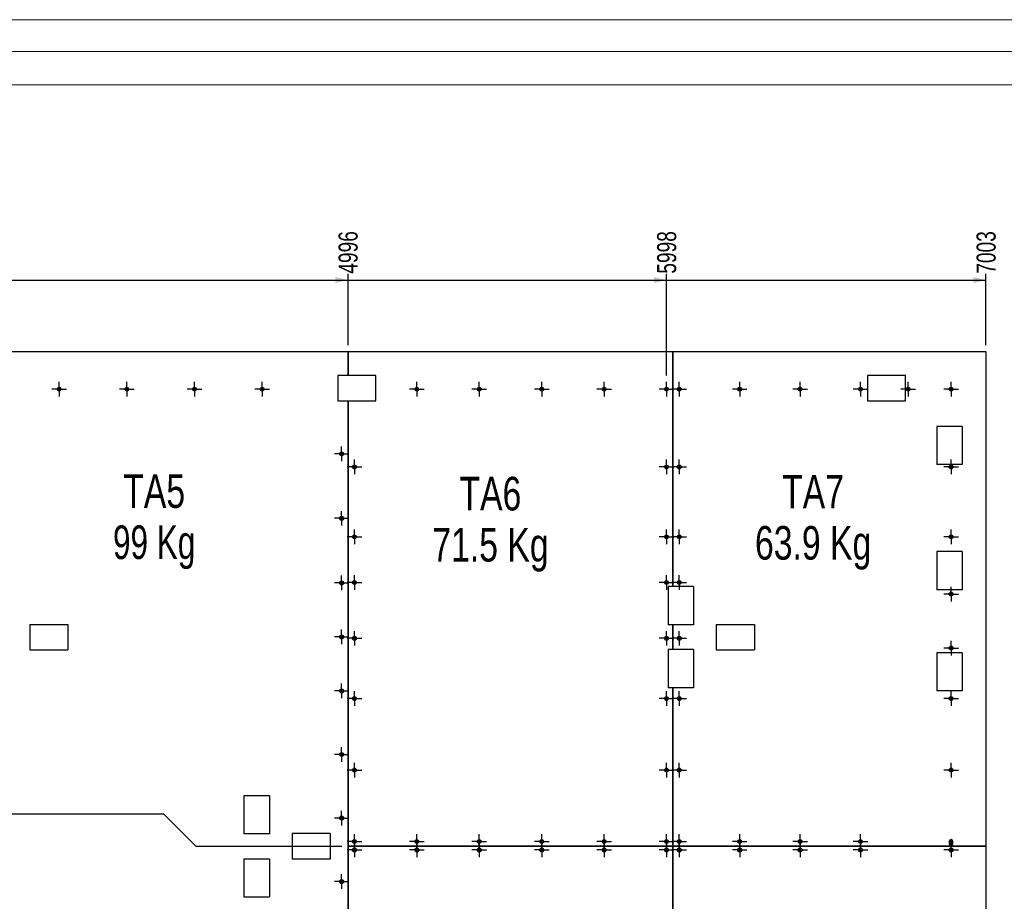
# Model space of a CAD drawing. Header units: millimetres. Extents: x 0 to 1189, y 0 to 841.
# Tile 9 of 18: x 240 to 395, y 702 to 841. Entities that reach past the tile are written whole.
import ezdxf

# ---------------------------------------------------------------- set-up
doc = ezdxf.new("R2010")
doc.units = ezdxf.units.MM
doc.linetypes.add('CENTERX2', pattern=[20.32, 12.7, -2.54, 2.54, -2.54])
for name, color, linetype in [('COTES', 1, 'Continuous'), ('NOTES', 6, 'Continuous'), ('TRAIT-MIXTES', 3, 'CENTERX2')]:
    doc.layers.add(name, color=color, linetype=linetype)
doc.layers.add('TRAIT-FORT', color=4, linetype='Continuous', lineweight=25)
doc.styles.add('SLDTEXTSTYLE0', font='TXT', dxfattribs={"width": 0.75})
doc.styles.add('SLDTEXTSTYLE2', font='TXT', dxfattribs={"width": 0.7})
doc.dimstyles.new('SLDDIMSTYLE1', dxfattribs={"dimtxt": 3, "dimasz": 2, "dimexe": 0, "dimexo": 0.0625, "dimgap": 0.75, "dimtad": 0, "dimtih": 1, "dimtoh": 1, "dimdec": 0, "dimlfac": 20, "dimrnd": 1e-09, "dimzin": 12, "dimdsep": 46, "dimtxsty": 'SLDTEXTSTYLE0', "dimsah": 1, "dimcen": 0.09, "dimadec": 0, "dimazin": 3, "dimtfac": 1, "dimtdec": 0, "dimtofl": 0, "dimtmove": 0, "dimatfit": 3, "dimfxl": 1, "dimfrac": 2, "dimtolj": 1, "dimtzin": 12, "dimarcsym": 0})

# ---------------------------------------------------------------- blocks, each defined once
blk = doc.blocks.new('_D_5')
at = {"layer": 'COTES', "color": 1, "transparency": 16777216}
for p, q in [((291.95, 789.79), (291.95, 801.05)), ((234.85, 800.05), (291.95, 800.05))]:
    blk.add_line(p, q, dxfattribs=at)
blk.add_solid([(291.95, 800.05), (289.95, 800.55), (289.95, 799.55)], dxfattribs=at)
at = {"layer": 'COTES', "color": 1, "transparency": 16777216, "insert": (290.46, 801.05), "char_height": 3, "attachment_point": 1, "rotation": 90, "style": 'SLDTEXTSTYLE0'}
blk.add_mtext('4996', dxfattribs=at)
blk = doc.blocks.new('_D_6')
at = {"layer": 'COTES', "color": 1, "transparency": 16777216}
for p, q in [((342.06, 785.04), (342.06, 801.05)), ((291.95, 800.05), (342.06, 800.05))]:
    blk.add_line(p, q, dxfattribs=at)
blk.add_solid([(342.06, 800.05), (340.06, 800.55), (340.06, 799.55)], dxfattribs=at)
at = {"layer": 'COTES', "color": 1, "transparency": 16777216, "insert": (340.57, 801.05), "char_height": 3, "attachment_point": 1, "rotation": 90, "style": 'SLDTEXTSTYLE0'}
blk.add_mtext('5998', dxfattribs=at)
blk = doc.blocks.new('_D_7')
at = {"layer": 'COTES', "color": 1, "transparency": 16777216}
for p, q in [((392.3, 789.79), (392.3, 801.05)), ((342.06, 800.05), (392.3, 800.05))]:
    blk.add_line(p, q, dxfattribs=at)
blk.add_solid([(392.3, 800.05), (390.3, 800.55), (390.3, 799.55)], dxfattribs=at)
at = {"layer": 'COTES', "color": 1, "transparency": 16777216, "insert": (390.82, 801.05), "char_height": 3, "attachment_point": 1, "rotation": 90, "style": 'SLDTEXTSTYLE0'}
blk.add_mtext('7003', dxfattribs=at)
blk = doc.blocks.new('_D_10')
at = {"layer": 'COTES', "color": 1, "transparency": 16777216}
for p, q in [((27.15, 726.09), (27.15, 715.99)), ((263, 715.99), (26.15, 715.99)), ((263, 715.99), (268, 710.99)), ((268, 710.99), (290.96, 710.99))]:
    blk.add_line(p, q, dxfattribs=at)
blk.add_solid([(27.15, 715.99), (27.65, 717.99), (26.65, 717.99)], dxfattribs=at)
at = {"layer": 'COTES', "color": 1, "transparency": 16777216, "insert": (17.29, 717.48), "char_height": 3, "attachment_point": 1, "style": 'SLDTEXTSTYLE0'}
blk.add_mtext('1556', dxfattribs=at)
blk = doc.blocks.new('SW_NOTE_11')
at = {"layer": 'NOTES', "color": 0, "char_height": 5.292, "attachment_point": 2}
for s, insert, style in [('TA5', (6.04, 6.82), 'SLDTEXTSTYLE0'), ('99 Kg', (6.04, -1.23), 'SLDTEXTSTYLE2')]:
    blk.add_mtext(s, dxfattribs=dict(at, insert=insert, style=style))
blk = doc.blocks.new('SW_NOTE_12')
at = {"layer": 'NOTES', "color": 0, "char_height": 5.292, "attachment_point": 2, "style": 'SLDTEXTSTYLE0'}
for s, insert in [('TA6', (6.04, 6.82)), ('71.5 Kg', (6.06, -1.23))]:
    blk.add_mtext(s, dxfattribs=dict(at, insert=insert))
blk = doc.blocks.new('SW_NOTE_13')
at = {"layer": 'NOTES', "color": 0, "char_height": 5.292, "attachment_point": 2, "style": 'SLDTEXTSTYLE0'}
for s, insert in [('TA7', (6.04, 6.82)), ('63.9 Kg', (6.06, -1.23))]:
    blk.add_mtext(s, dxfattribs=dict(at, insert=insert))
blk = doc.blocks.new('SW_CENTERMARKSYMBOL_0')
at = {"layer": 'TRAIT-MIXTES', "color": 0}
for p, q in [((-1, 0), (-1.15, 0)), ((0, 0), (-1, 0)), ((0, 1), (0, 1.15)), ((0, 0), (0, 1)), ((0, 0), (0, -1)), ((0, 0), (1, 0)), ((1, 0), (1.15, 0)), ((0, -1), (0, -1.15))]:
    blk.add_line(p, q, dxfattribs=at)
blk = doc.blocks.new('SW_CENTERMARKSYMBOL_1')
at = {"layer": 'TRAIT-MIXTES', "color": 0}
for p, q in [((-1, 0), (-1.15, 0)), ((0, 0), (-1, 0)), ((0, 1), (0, 1.15)), ((0, 0), (0, 1)), ((0, 0), (0, -1)), ((0, 0), (1, 0)), ((1, 0), (1.15, 0)), ((0, -1), (0, -1.15))]:
    blk.add_line(p, q, dxfattribs=at)
blk = doc.blocks.new('SW_CENTERMARKSYMBOL_2')
at = {"layer": 'TRAIT-MIXTES', "color": 0}
for p, q in [((-1, 0), (-1.15, 0)), ((0, 0), (-1, 0)), ((0, 1), (0, 1.15)), ((0, 0), (0, 1)), ((0, 0), (0, -1)), ((0, 0), (1, 0)), ((1, 0), (1.15, 0)), ((0, -1), (0, -1.15))]:
    blk.add_line(p, q, dxfattribs=at)
blk = doc.blocks.new('SW_CENTERMARKSYMBOL_3')
at = {"layer": 'TRAIT-MIXTES', "color": 0}
for p, q in [((-1, 0), (-1.15, 0)), ((0, 0), (-1, 0)), ((0, 1), (0, 1.15)), ((0, 0), (0, 1)), ((0, 0), (0, -1)), ((0, 0), (1, 0)), ((1, 0), (1.15, 0)), ((0, -1), (0, -1.15))]:
    blk.add_line(p, q, dxfattribs=at)
blk = doc.blocks.new('SW_CENTERMARKSYMBOL_4')
at = {"layer": 'TRAIT-MIXTES', "color": 0}
for p, q in [((-1, 0), (-1.15, 0)), ((0, 0), (-1, 0)), ((0, 1), (0, 1.15)), ((0, 0), (0, 1)), ((0, 0), (0, -1)), ((0, 0), (1, 0)), ((1, 0), (1.15, 0)), ((0, -1), (0, -1.15))]:
    blk.add_line(p, q, dxfattribs=at)
blk = doc.blocks.new('SW_CENTERMARKSYMBOL_70')
at = {"layer": 'TRAIT-MIXTES', "color": 0}
for p, q in [((-1, 0), (-1.15, 0)), ((0, 0), (-1, 0)), ((0, 1), (0, 1.15)), ((0, 0), (0, 1)), ((0, 0), (0, -1)), ((0, 0), (1, 0)), ((1, 0), (1.15, 0)), ((0, -1), (0, -1.15))]:
    blk.add_line(p, q, dxfattribs=at)
blk = doc.blocks.new('SW_CENTERMARKSYMBOL_71')
at = {"layer": 'TRAIT-MIXTES', "color": 0}
for p, q in [((-1, 0), (-1.15, 0)), ((0, 0), (-1, 0)), ((0, 1), (0, 1.15)), ((0, 0), (0, 1)), ((0, 0), (0, -1)), ((0, 0), (1, 0)), ((1, 0), (1.15, 0)), ((0, -1), (0, -1.15))]:
    blk.add_line(p, q, dxfattribs=at)
blk = doc.blocks.new('SW_CENTERMARKSYMBOL_72')
at = {"layer": 'TRAIT-MIXTES', "color": 0}
for p, q in [((-1, 0), (-1.15, 0)), ((0, 0), (-1, 0)), ((0, 1), (0, 1.15)), ((0, 0), (0, 1)), ((0, 0), (0, -1)), ((0, 0), (1, 0)), ((1, 0), (1.15, 0)), ((0, -1), (0, -1.15))]:
    blk.add_line(p, q, dxfattribs=at)
blk = doc.blocks.new('SW_CENTERMARKSYMBOL_73')
at = {"layer": 'TRAIT-MIXTES', "color": 0}
for p, q in [((-1, 0), (-1.15, 0)), ((0, 0), (-1, 0)), ((0, 1), (0, 1.15)), ((0, 0), (0, 1)), ((0, 0), (0, -1)), ((0, 0), (1, 0)), ((1, 0), (1.15, 0)), ((0, -1), (0, -1.15))]:
    blk.add_line(p, q, dxfattribs=at)
blk = doc.blocks.new('SW_CENTERMARKSYMBOL_75')
at = {"layer": 'TRAIT-MIXTES', "color": 0}
for p, q in [((-1, 0), (-1.15, 0)), ((0, 0), (-1, 0)), ((0, 1), (0, 1.15)), ((0, 0), (0, 1)), ((0, 0), (0, -1)), ((0, 0), (1, 0)), ((1, 0), (1.15, 0)), ((0, -1), (0, -1.15))]:
    blk.add_line(p, q, dxfattribs=at)
blk = doc.blocks.new('SW_CENTERMARKSYMBOL_76')
at = {"layer": 'TRAIT-MIXTES', "color": 0}
for p, q in [((-1, 0), (-1.15, 0)), ((0, 0), (-1, 0)), ((0, 1), (0, 1.15)), ((0, 0), (0, 1)), ((0, 0), (0, -1)), ((0, 0), (1, 0)), ((1, 0), (1.15, 0)), ((0, -1), (0, -1.15))]:
    blk.add_line(p, q, dxfattribs=at)
blk = doc.blocks.new('SW_CENTERMARKSYMBOL_77')
at = {"layer": 'TRAIT-MIXTES', "color": 0}
for p, q in [((-1, 0), (-1.15, 0)), ((0, 0), (-1, 0)), ((0, 1), (0, 1.15)), ((0, 0), (0, 1)), ((0, 0), (0, -1)), ((0, 0), (1, 0)), ((1, 0), (1.15, 0)), ((0, -1), (0, -1.15))]:
    blk.add_line(p, q, dxfattribs=at)
blk = doc.blocks.new('SW_CENTERMARKSYMBOL_78')
at = {"layer": 'TRAIT-MIXTES', "color": 0}
for p, q in [((-1, 0), (-1.15, 0)), ((0, 0), (-1, 0)), ((0, 1), (0, 1.15)), ((0, 0), (0, 1)), ((0, 0), (0, -1)), ((0, 0), (1, 0)), ((1, 0), (1.15, 0)), ((0, -1), (0, -1.15))]:
    blk.add_line(p, q, dxfattribs=at)
blk = doc.blocks.new('SW_CENTERMARKSYMBOL_79')
at = {"layer": 'TRAIT-MIXTES', "color": 0}
for p, q in [((-1, 0), (-1.15, 0)), ((0, 0), (-1, 0)), ((0, 1), (0, 1.15)), ((0, 0), (0, 1)), ((0, 0), (0, -1)), ((0, 0), (1, 0)), ((1, 0), (1.15, 0)), ((0, -1), (0, -1.15))]:
    blk.add_line(p, q, dxfattribs=at)
blk = doc.blocks.new('SW_CENTERMARKSYMBOL_80')
at = {"layer": 'TRAIT-MIXTES', "color": 0}
for p, q in [((-1, 0), (-1.15, 0)), ((0, 0), (-1, 0)), ((0, 1), (0, 1.15)), ((0, 0), (0, 1)), ((0, 0), (0, -1)), ((0, 0), (1, 0)), ((1, 0), (1.15, 0)), ((0, -1), (0, -1.15))]:
    blk.add_line(p, q, dxfattribs=at)
blk = doc.blocks.new('SW_CENTERMARKSYMBOL_81')
at = {"layer": 'TRAIT-MIXTES', "color": 0}
for p, q in [((-1, 0), (-1.15, 0)), ((0, 0), (-1, 0)), ((0, 1), (0, 1.15)), ((0, 0), (0, 1)), ((0, 0), (0, -1)), ((0, 0), (1, 0)), ((1, 0), (1.15, 0)), ((0, -1), (0, -1.15))]:
    blk.add_line(p, q, dxfattribs=at)
blk = doc.blocks.new('SW_CENTERMARKSYMBOL_82')
at = {"layer": 'TRAIT-MIXTES', "color": 0}
for p, q in [((-1, 0), (-1.15, 0)), ((0, 0), (-1, 0)), ((0, 1), (0, 1.15)), ((0, 0), (0, 1)), ((0, 0), (0, -1)), ((0, 0), (1, 0)), ((1, 0), (1.15, 0)), ((0, -1), (0, -1.15))]:
    blk.add_line(p, q, dxfattribs=at)
blk = doc.blocks.new('SW_CENTERMARKSYMBOL_93')
at = {"layer": 'TRAIT-MIXTES', "color": 0}
for p, q in [((-1, 0), (-1.15, 0)), ((0, 0), (-1, 0)), ((0, 1), (0, 1.15)), ((0, 0), (0, 1)), ((0, 0), (0, -1)), ((0, 0), (1, 0)), ((1, 0), (1.15, 0)), ((0, -1), (0, -1.15))]:
    blk.add_line(p, q, dxfattribs=at)
blk = doc.blocks.new('SW_CENTERMARKSYMBOL_94')
at = {"layer": 'TRAIT-MIXTES', "color": 0}
for p, q in [((-1, 0), (-1.15, 0)), ((0, 0), (-1, 0)), ((0, 1), (0, 1.15)), ((0, 0), (0, 1)), ((0, 0), (0, -1)), ((0, 0), (1, 0)), ((1, 0), (1.15, 0)), ((0, -1), (0, -1.15))]:
    blk.add_line(p, q, dxfattribs=at)
blk = doc.blocks.new('SW_CENTERMARKSYMBOL_95')
at = {"layer": 'TRAIT-MIXTES', "color": 0}
for p, q in [((-1, 0), (-1.15, 0)), ((0, 0), (-1, 0)), ((0, 1), (0, 1.15)), ((0, 0), (0, 1)), ((0, 0), (0, -1)), ((0, 0), (1, 0)), ((1, 0), (1.15, 0)), ((0, -1), (0, -1.15))]:
    blk.add_line(p, q, dxfattribs=at)
blk = doc.blocks.new('SW_CENTERMARKSYMBOL_96')
at = {"layer": 'TRAIT-MIXTES', "color": 0}
for p, q in [((-1, 0), (-1.15, 0)), ((0, 0), (-1, 0)), ((0, 1), (0, 1.15)), ((0, 0), (0, 1)), ((0, 0), (0, -1)), ((0, 0), (1, 0)), ((1, 0), (1.15, 0)), ((0, -1), (0, -1.15))]:
    blk.add_line(p, q, dxfattribs=at)
blk = doc.blocks.new('SW_CENTERMARKSYMBOL_97')
at = {"layer": 'TRAIT-MIXTES', "color": 0}
for p, q in [((-1, 0), (-1.15, 0)), ((0, 0), (-1, 0)), ((0, 1), (0, 1.15)), ((0, 0), (0, 1)), ((0, 0), (0, -1)), ((0, 0), (1, 0)), ((1, 0), (1.15, 0)), ((0, -1), (0, -1.15))]:
    blk.add_line(p, q, dxfattribs=at)
blk = doc.blocks.new('SW_CENTERMARKSYMBOL_98')
at = {"layer": 'TRAIT-MIXTES', "color": 0}
for p, q in [((-1, 0), (-1.15, 0)), ((0, 0), (-1, 0)), ((0, 1), (0, 1.15)), ((0, 0), (0, 1)), ((0, 0), (0, -1)), ((0, 0), (1, 0)), ((1, 0), (1.15, 0)), ((0, -1), (0, -1.15))]:
    blk.add_line(p, q, dxfattribs=at)
blk = doc.blocks.new('SW_CENTERMARKSYMBOL_119')
at = {"layer": 'TRAIT-MIXTES', "color": 0}
for p, q in [((-1, 0), (-1.15, 0)), ((0, 0), (-1, 0)), ((0, 1), (0, 1.15)), ((0, 0), (0, 1)), ((0, 0), (0, -1)), ((0, 0), (1, 0)), ((1, 0), (1.15, 0)), ((0, -1), (0, -1.15))]:
    blk.add_line(p, q, dxfattribs=at)
blk = doc.blocks.new('SW_CENTERMARKSYMBOL_120')
at = {"layer": 'TRAIT-MIXTES', "color": 0}
for p, q in [((-1, 0), (-1.15, 0)), ((0, 0), (-1, 0)), ((0, 1), (0, 1.15)), ((0, 0), (0, 1)), ((0, 0), (0, -1)), ((0, 0), (1, 0)), ((1, 0), (1.15, 0)), ((0, -1), (0, -1.15))]:
    blk.add_line(p, q, dxfattribs=at)
blk = doc.blocks.new('SW_CENTERMARKSYMBOL_121')
at = {"layer": 'TRAIT-MIXTES', "color": 0}
for p, q in [((-1, 0), (-1.15, 0)), ((0, 0), (-1, 0)), ((0, 1), (0, 1.15)), ((0, 0), (0, 1)), ((0, 0), (0, -1)), ((0, 0), (1, 0)), ((1, 0), (1.15, 0)), ((0, -1), (0, -1.15))]:
    blk.add_line(p, q, dxfattribs=at)
blk = doc.blocks.new('SW_CENTERMARKSYMBOL_122')
at = {"layer": 'TRAIT-MIXTES', "color": 0}
for p, q in [((-1, 0), (-1.15, 0)), ((0, 0), (-1, 0)), ((0, 1), (0, 1.15)), ((0, 0), (0, 1)), ((0, 0), (0, -1)), ((0, 0), (1, 0)), ((1, 0), (1.15, 0)), ((0, -1), (0, -1.15))]:
    blk.add_line(p, q, dxfattribs=at)
blk = doc.blocks.new('SW_CENTERMARKSYMBOL_123')
at = {"layer": 'TRAIT-MIXTES', "color": 0}
for p, q in [((-1, 0), (-1.15, 0)), ((0, 0), (-1, 0)), ((0, 1), (0, 1.15)), ((0, 0), (0, 1)), ((0, 0), (0, -1)), ((0, 0), (1, 0)), ((1, 0), (1.15, 0)), ((0, -1), (0, -1.15))]:
    blk.add_line(p, q, dxfattribs=at)
blk = doc.blocks.new('SW_CENTERMARKSYMBOL_124')
at = {"layer": 'TRAIT-MIXTES', "color": 0}
for p, q in [((-1, 0), (-1.15, 0)), ((0, 0), (-1, 0)), ((0, 1), (0, 1.15)), ((0, 0), (0, 1)), ((0, 0), (0, -1)), ((0, 0), (1, 0)), ((1, 0), (1.15, 0)), ((0, -1), (0, -1.15))]:
    blk.add_line(p, q, dxfattribs=at)
blk = doc.blocks.new('SW_CENTERMARKSYMBOL_125')
at = {"layer": 'TRAIT-MIXTES', "color": 0}
for p, q in [((-1, 0), (-1.15, 0)), ((0, 0), (-1, 0)), ((0, 1), (0, 1.15)), ((0, 0), (0, 1)), ((0, 0), (0, -1)), ((0, 0), (1, 0)), ((1, 0), (1.15, 0)), ((0, -1), (0, -1.15))]:
    blk.add_line(p, q, dxfattribs=at)
blk = doc.blocks.new('SW_CENTERMARKSYMBOL_126')
at = {"layer": 'TRAIT-MIXTES', "color": 0}
for p, q in [((-1, 0), (-1.15, 0)), ((0, 0), (-1, 0)), ((0, 1), (0, 1.15)), ((0, 0), (0, 1)), ((0, 0), (0, -1)), ((0, 0), (1, 0)), ((1, 0), (1.15, 0)), ((0, -1), (0, -1.15))]:
    blk.add_line(p, q, dxfattribs=at)
blk = doc.blocks.new('SW_CENTERMARKSYMBOL_127')
at = {"layer": 'TRAIT-MIXTES', "color": 0}
for p, q in [((-1, 0), (-1.15, 0)), ((0, 0), (-1, 0)), ((0, 1), (0, 1.15)), ((0, 0), (0, 1)), ((0, 0), (0, -1)), ((0, 0), (1, 0)), ((1, 0), (1.15, 0)), ((0, -1), (0, -1.15))]:
    blk.add_line(p, q, dxfattribs=at)
blk = doc.blocks.new('SW_CENTERMARKSYMBOL_128')
at = {"layer": 'TRAIT-MIXTES', "color": 0}
for p, q in [((-1, 0), (-1.15, 0)), ((0, 0), (-1, 0)), ((0, 1), (0, 1.15)), ((0, 0), (0, 1)), ((0, 0), (0, -1)), ((0, 0), (1, 0)), ((1, 0), (1.15, 0)), ((0, -1), (0, -1.15))]:
    blk.add_line(p, q, dxfattribs=at)
blk = doc.blocks.new('SW_CENTERMARKSYMBOL_129')
at = {"layer": 'TRAIT-MIXTES', "color": 0}
for p, q in [((-1, 0), (-1.15, 0)), ((0, 0), (-1, 0)), ((0, 1), (0, 1.15)), ((0, 0), (0, 1)), ((0, 0), (0, -1)), ((0, 0), (1, 0)), ((1, 0), (1.15, 0)), ((0, -1), (0, -1.15))]:
    blk.add_line(p, q, dxfattribs=at)
blk = doc.blocks.new('SW_CENTERMARKSYMBOL_130')
at = {"layer": 'TRAIT-MIXTES', "color": 0}
for p, q in [((-1, 0), (-1.15, 0)), ((0, 0), (-1, 0)), ((0, 1), (0, 1.15)), ((0, 0), (0, 1)), ((0, 0), (0, -1)), ((0, 0), (1, 0)), ((1, 0), (1.15, 0)), ((0, -1), (0, -1.15))]:
    blk.add_line(p, q, dxfattribs=at)
blk = doc.blocks.new('SW_CENTERMARKSYMBOL_131')
at = {"layer": 'TRAIT-MIXTES', "color": 0}
for p, q in [((-1, 0), (-1.15, 0)), ((0, 0), (-1, 0)), ((0, 1), (0, 1.15)), ((0, 0), (0, 1)), ((0, 0), (0, -1)), ((0, 0), (1, 0)), ((1, 0), (1.15, 0)), ((0, -1), (0, -1.15))]:
    blk.add_line(p, q, dxfattribs=at)
blk = doc.blocks.new('SW_CENTERMARKSYMBOL_132')
at = {"layer": 'TRAIT-MIXTES', "color": 0}
for p, q in [((-1, 0), (-1.15, 0)), ((0, 0), (-1, 0)), ((0, 1), (0, 1.15)), ((0, 0), (0, 1)), ((0, 0), (0, -1)), ((0, 0), (1, 0)), ((1, 0), (1.15, 0)), ((0, -1), (0, -1.15))]:
    blk.add_line(p, q, dxfattribs=at)
blk = doc.blocks.new('SW_CENTERMARKSYMBOL_133')
at = {"layer": 'TRAIT-MIXTES', "color": 0}
for p, q in [((-1, 0), (-1.15, 0)), ((0, 0), (-1, 0)), ((0, 1), (0, 1.15)), ((0, 0), (0, 1)), ((0, 0), (0, -1)), ((0, 0), (1, 0)), ((1, 0), (1.15, 0)), ((0, -1), (0, -1.15))]:
    blk.add_line(p, q, dxfattribs=at)
blk = doc.blocks.new('SW_CENTERMARKSYMBOL_134')
at = {"layer": 'TRAIT-MIXTES', "color": 0}
for p, q in [((-1, 0), (-1.15, 0)), ((0, 0), (-1, 0)), ((0, 1), (0, 1.15)), ((0, 0), (0, 1)), ((0, 0), (0, -1)), ((0, 0), (1, 0)), ((1, 0), (1.15, 0)), ((0, -1), (0, -1.15))]:
    blk.add_line(p, q, dxfattribs=at)
blk = doc.blocks.new('SW_CENTERMARKSYMBOL_135')
at = {"layer": 'TRAIT-MIXTES', "color": 0}
for p, q in [((-1, 0), (-1.15, 0)), ((0, 0), (-1, 0)), ((0, 1), (0, 1.15)), ((0, 0), (0, 1)), ((0, 0), (0, -1)), ((0, 0), (1, 0)), ((1, 0), (1.15, 0)), ((0, -1), (0, -1.15))]:
    blk.add_line(p, q, dxfattribs=at)
blk = doc.blocks.new('SW_CENTERMARKSYMBOL_136')
at = {"layer": 'TRAIT-MIXTES', "color": 0}
for p, q in [((-1, 0), (-1.15, 0)), ((0, 0), (-1, 0)), ((0, 1), (0, 1.15)), ((0, 0), (0, 1)), ((0, 0), (0, -1)), ((0, 0), (1, 0)), ((1, 0), (1.15, 0)), ((0, -1), (0, -1.15))]:
    blk.add_line(p, q, dxfattribs=at)
blk = doc.blocks.new('SW_CENTERMARKSYMBOL_137')
at = {"layer": 'TRAIT-MIXTES', "color": 0}
for p, q in [((-1, 0), (-1.15, 0)), ((0, 0), (-1, 0)), ((0, 1), (0, 1.15)), ((0, 0), (0, 1)), ((0, 0), (0, -1)), ((0, 0), (1, 0)), ((1, 0), (1.15, 0)), ((0, -1), (0, -1.15))]:
    blk.add_line(p, q, dxfattribs=at)
blk = doc.blocks.new('SW_CENTERMARKSYMBOL_138')
at = {"layer": 'TRAIT-MIXTES', "color": 0}
for p, q in [((-1, 0), (-1.15, 0)), ((0, 0), (-1, 0)), ((0, 1), (0, 1.15)), ((0, 0), (0, 1)), ((0, 0), (0, -1)), ((0, 0), (1, 0)), ((1, 0), (1.15, 0)), ((0, -1), (0, -1.15))]:
    blk.add_line(p, q, dxfattribs=at)
blk = doc.blocks.new('SW_CENTERMARKSYMBOL_139')
at = {"layer": 'TRAIT-MIXTES', "color": 0}
for p, q in [((-1, 0), (-1.15, 0)), ((0, 0), (-1, 0)), ((0, 1), (0, 1.15)), ((0, 0), (0, 1)), ((0, 0), (0, -1)), ((0, 0), (1, 0)), ((1, 0), (1.15, 0)), ((0, -1), (0, -1.15))]:
    blk.add_line(p, q, dxfattribs=at)
blk = doc.blocks.new('SW_CENTERMARKSYMBOL_140')
at = {"layer": 'TRAIT-MIXTES', "color": 0}
for p, q in [((-1, 0), (-1.15, 0)), ((0, 0), (-1, 0)), ((0, 1), (0, 1.15)), ((0, 0), (0, 1)), ((0, 0), (0, -1)), ((0, 0), (1, 0)), ((1, 0), (1.15, 0)), ((0, -1), (0, -1.15))]:
    blk.add_line(p, q, dxfattribs=at)
blk = doc.blocks.new('SW_CENTERMARKSYMBOL_141')
at = {"layer": 'TRAIT-MIXTES', "color": 0}
for p, q in [((-1, 0), (-1.15, 0)), ((0, 0), (-1, 0)), ((0, 1), (0, 1.15)), ((0, 0), (0, 1)), ((0, 0), (0, -1)), ((0, 0), (1, 0)), ((1, 0), (1.15, 0)), ((0, -1), (0, -1.15))]:
    blk.add_line(p, q, dxfattribs=at)
blk = doc.blocks.new('SW_CENTERMARKSYMBOL_221')
at = {"layer": 'TRAIT-MIXTES', "color": 0}
for p, q in [((-1, 0), (-1.15, 0)), ((0, 0), (-1, 0)), ((0, 1), (0, 1.15)), ((0, 0), (0, 1)), ((0, 0), (0, -1)), ((0, 0), (1, 0)), ((1, 0), (1.15, 0)), ((0, -1), (0, -1.15))]:
    blk.add_line(p, q, dxfattribs=at)
blk = doc.blocks.new('SW_CENTERMARKSYMBOL_222')
at = {"layer": 'TRAIT-MIXTES', "color": 0}
for p, q in [((-1, 0), (-1.15, 0)), ((0, 0), (-1, 0)), ((0, 1), (0, 1.15)), ((0, 0), (0, 1)), ((0, 0), (0, -1)), ((0, 0), (1, 0)), ((1, 0), (1.15, 0)), ((0, -1), (0, -1.15))]:
    blk.add_line(p, q, dxfattribs=at)
blk = doc.blocks.new('SW_CENTERMARKSYMBOL_223')
at = {"layer": 'TRAIT-MIXTES', "color": 0}
for p, q in [((-1, 0), (-1.15, 0)), ((0, 0), (-1, 0)), ((0, 1), (0, 1.15)), ((0, 0), (0, 1)), ((0, 0), (0, -1)), ((0, 0), (1, 0)), ((1, 0), (1.15, 0)), ((0, -1), (0, -1.15))]:
    blk.add_line(p, q, dxfattribs=at)
blk = doc.blocks.new('SW_CENTERMARKSYMBOL_224')
at = {"layer": 'TRAIT-MIXTES', "color": 0}
for p, q in [((-1, 0), (-1.15, 0)), ((0, 0), (-1, 0)), ((0, 1), (0, 1.15)), ((0, 0), (0, 1)), ((0, 0), (0, -1)), ((0, 0), (1, 0)), ((1, 0), (1.15, 0)), ((0, -1), (0, -1.15))]:
    blk.add_line(p, q, dxfattribs=at)
blk = doc.blocks.new('SW_CENTERMARKSYMBOL_225')
at = {"layer": 'TRAIT-MIXTES', "color": 0}
for p, q in [((-1, 0), (-1.15, 0)), ((0, 0), (-1, 0)), ((0, 1), (0, 1.15)), ((0, 0), (0, 1)), ((0, 0), (0, -1)), ((0, 0), (1, 0)), ((1, 0), (1.15, 0)), ((0, -1), (0, -1.15))]:
    blk.add_line(p, q, dxfattribs=at)
blk = doc.blocks.new('SW_CENTERMARKSYMBOL_226')
at = {"layer": 'TRAIT-MIXTES', "color": 0}
for p, q in [((-1, 0), (-1.15, 0)), ((0, 0), (-1, 0)), ((0, 1), (0, 1.15)), ((0, 0), (0, 1)), ((0, 0), (0, -1)), ((0, 0), (1, 0)), ((1, 0), (1.15, 0)), ((0, -1), (0, -1.15))]:
    blk.add_line(p, q, dxfattribs=at)
blk = doc.blocks.new('SW_CENTERMARKSYMBOL_227')
at = {"layer": 'TRAIT-MIXTES', "color": 0}
for p, q in [((-1, 0), (-1.15, 0)), ((0, 0), (-1, 0)), ((0, 1), (0, 1.15)), ((0, 0), (0, 1)), ((0, 0), (0, -1)), ((0, 0), (1, 0)), ((1, 0), (1.15, 0)), ((0, -1), (0, -1.15))]:
    blk.add_line(p, q, dxfattribs=at)
blk = doc.blocks.new('SW_CENTERMARKSYMBOL_228')
at = {"layer": 'TRAIT-MIXTES', "color": 0}
for p, q in [((-1, 0), (-1.15, 0)), ((0, 0), (-1, 0)), ((0, 1), (0, 1.15)), ((0, 0), (0, 1)), ((0, 0), (0, -1)), ((0, 0), (1, 0)), ((1, 0), (1.15, 0)), ((0, -1), (0, -1.15))]:
    blk.add_line(p, q, dxfattribs=at)
blk = doc.blocks.new('SW_CENTERMARKSYMBOL_229')
at = {"layer": 'TRAIT-MIXTES', "color": 0}
for p, q in [((-1, 0), (-1.15, 0)), ((0, 0), (-1, 0)), ((0, 1), (0, 1.15)), ((0, 0), (0, 1)), ((0, 0), (0, -1)), ((0, 0), (1, 0)), ((1, 0), (1.15, 0)), ((0, -1), (0, -1.15))]:
    blk.add_line(p, q, dxfattribs=at)
blk = doc.blocks.new('SW_CENTERMARKSYMBOL_230')
at = {"layer": 'TRAIT-MIXTES', "color": 0}
for p, q in [((-1, 0), (-1.15, 0)), ((0, 0), (-1, 0)), ((0, 1), (0, 1.15)), ((0, 0), (0, 1)), ((0, 0), (0, -1)), ((0, 0), (1, 0)), ((1, 0), (1.15, 0)), ((0, -1), (0, -1.15))]:
    blk.add_line(p, q, dxfattribs=at)
blk = doc.blocks.new('SW_CENTERMARKSYMBOL_231')
at = {"layer": 'TRAIT-MIXTES', "color": 0}
for p, q in [((-1, 0), (-1.15, 0)), ((0, 0), (-1, 0)), ((0, 1), (0, 1.15)), ((0, 0), (0, 1)), ((0, 0), (0, -1)), ((0, 0), (1, 0)), ((1, 0), (1.15, 0)), ((0, -1), (0, -1.15))]:
    blk.add_line(p, q, dxfattribs=at)
blk = doc.blocks.new('SW_CENTERMARKSYMBOL_232')
at = {"layer": 'TRAIT-MIXTES', "color": 0}
for p, q in [((-1, 0), (-1.15, 0)), ((0, 0), (-1, 0)), ((0, 1), (0, 1.15)), ((0, 0), (0, 1)), ((0, 0), (0, -1)), ((0, 0), (1, 0)), ((1, 0), (1.15, 0)), ((0, -1), (0, -1.15))]:
    blk.add_line(p, q, dxfattribs=at)
blk = doc.blocks.new('SW_CENTERMARKSYMBOL_233')
at = {"layer": 'TRAIT-MIXTES', "color": 0}
for p, q in [((-1, 0), (-1.15, 0)), ((0, 0), (-1, 0)), ((0, 1), (0, 1.15)), ((0, 0), (0, 1)), ((0, 0), (0, -1)), ((0, 0), (1, 0)), ((1, 0), (1.15, 0)), ((0, -1), (0, -1.15))]:
    blk.add_line(p, q, dxfattribs=at)
blk = doc.blocks.new('SW_CENTERMARKSYMBOL_234')
at = {"layer": 'TRAIT-MIXTES', "color": 0}
for p, q in [((-1, 0), (-1.15, 0)), ((0, 0), (-1, 0)), ((0, 1), (0, 1.15)), ((0, 0), (0, 1)), ((0, 0), (0, -1)), ((0, 0), (1, 0)), ((1, 0), (1.15, 0)), ((0, -1), (0, -1.15))]:
    blk.add_line(p, q, dxfattribs=at)
blk = doc.blocks.new('SW_CENTERMARKSYMBOL_235')
at = {"layer": 'TRAIT-MIXTES', "color": 0}
for p, q in [((-1, 0), (-1.15, 0)), ((0, 0), (-1, 0)), ((0, 1), (0, 1.15)), ((0, 0), (0, 1)), ((0, 0), (0, -1)), ((0, 0), (1, 0)), ((1, 0), (1.15, 0)), ((0, -1), (0, -1.15))]:
    blk.add_line(p, q, dxfattribs=at)
blk = doc.blocks.new('SW_CENTERMARKSYMBOL_236')
at = {"layer": 'TRAIT-MIXTES', "color": 0}
for p, q in [((-1, 0), (-1.15, 0)), ((0, 0), (-1, 0)), ((0, 1), (0, 1.15)), ((0, 0), (0, 1)), ((0, 0), (0, -1)), ((0, 0), (1, 0)), ((1, 0), (1.15, 0)), ((0, -1), (0, -1.15))]:
    blk.add_line(p, q, dxfattribs=at)
blk = doc.blocks.new('SW_CENTERMARKSYMBOL_237')
at = {"layer": 'TRAIT-MIXTES', "color": 0}
for p, q in [((-1, 0), (-1.15, 0)), ((0, 0), (-1, 0)), ((0, 1), (0, 1.15)), ((0, 0), (0, 1)), ((0, 0), (0, -1)), ((0, 0), (1, 0)), ((1, 0), (1.15, 0)), ((0, -1), (0, -1.15))]:
    blk.add_line(p, q, dxfattribs=at)
blk = doc.blocks.new('SW_CENTERMARKSYMBOL_238')
at = {"layer": 'TRAIT-MIXTES', "color": 0}
for p, q in [((-1, 0), (-1.15, 0)), ((0, 0), (-1, 0)), ((0, 1), (0, 1.15)), ((0, 0), (0, 1)), ((0, 0), (0, -1)), ((0, 0), (1, 0)), ((1, 0), (1.15, 0)), ((0, -1), (0, -1.15))]:
    blk.add_line(p, q, dxfattribs=at)
blk = doc.blocks.new('SW_CENTERMARKSYMBOL_239')
at = {"layer": 'TRAIT-MIXTES', "color": 0}
for p, q in [((-1, 0), (-1.15, 0)), ((0, 0), (-1, 0)), ((0, 1), (0, 1.15)), ((0, 0), (0, 1)), ((0, 0), (0, -1)), ((0, 0), (1, 0)), ((1, 0), (1.15, 0)), ((0, -1), (0, -1.15))]:
    blk.add_line(p, q, dxfattribs=at)
blk = doc.blocks.new('SW_CENTERMARKSYMBOL_240')
at = {"layer": 'TRAIT-MIXTES', "color": 0}
for p, q in [((-1, 0), (-1.15, 0)), ((0, 0), (-1, 0)), ((0, 1), (0, 1.15)), ((0, 0), (0, 1)), ((0, 0), (0, -1)), ((0, 0), (1, 0)), ((1, 0), (1.15, 0)), ((0, -1), (0, -1.15))]:
    blk.add_line(p, q, dxfattribs=at)
blk = doc.blocks.new('SW_CENTERMARKSYMBOL_241')
at = {"layer": 'TRAIT-MIXTES', "color": 0}
for p, q in [((-1, 0), (-1.15, 0)), ((0, 0), (-1, 0)), ((0, 1), (0, 1.15)), ((0, 0), (0, 1)), ((0, 0), (0, -1)), ((0, 0), (1, 0)), ((1, 0), (1.15, 0)), ((0, -1), (0, -1.15))]:
    blk.add_line(p, q, dxfattribs=at)
blk = doc.blocks.new('SW_CENTERMARKSYMBOL_242')
at = {"layer": 'TRAIT-MIXTES', "color": 0}
for p, q in [((-1, 0), (-1.15, 0)), ((0, 0), (-1, 0)), ((0, 1), (0, 1.15)), ((0, 0), (0, 1)), ((0, 0), (0, -1)), ((0, 0), (1, 0)), ((1, 0), (1.15, 0)), ((0, -1), (0, -1.15))]:
    blk.add_line(p, q, dxfattribs=at)

msp = doc.modelspace()

# ---------------------------------------------------------------- linework, layer by layer
at = {"color": 7, "linetype": 'Continuous', "lineweight": 18}
for p, q in [((1188.94057, 841.02216), (0, 841.02216)), ((1183.94057, 836.02216), (5, 836.02216)), ((14.67241, 830.75919), (494.56701, 830.75919))]:
    msp.add_line(p, q, dxfattribs=at)
at = {"layer": 'TRAIT-FORT', "color": 4, "linetype": 'Continuous', "lineweight": 25}
for p, q in [((234.85837, 788.78938), (291.94837, 788.78938)), ((291.94837, 788.78938), (291.94837, 785.04695)), ((291.95837, 788.78938), (343.04837, 788.78938)), ((291.95837, 785.04695), (291.95837, 788.78938)), ((343.04837, 788.78938), (343.04837, 751.80496)), ((343.05837, 751.80496), (343.05837, 788.78938)), ((343.05837, 788.78938), (392.30337, 788.78938)), ((392.30337, 788.78938), (392.30337, 710.98938)), ((290.34208, 785.04695), (290.34208, 781.04695)), ((291.94837, 785.04695), (290.34208, 785.04695)), ((296.34208, 785.04695), (291.95837, 785.04695)), ((296.34208, 781.04695), (296.34208, 785.04695)), ((379.64286, 785.04695), (373.64286, 785.04695)), ((373.64286, 785.04695), (373.64286, 781.04695)), ((379.64286, 781.04695), (379.64286, 785.04695)), ((290.34208, 781.04695), (291.94837, 781.04695)), ((291.94837, 781.04695), (291.94837, 690.68988)), ((291.95837, 710.98938), (291.95837, 781.04695)), ((291.95837, 781.04695), (296.34208, 781.04695)), ((373.64286, 781.04695), (379.64286, 781.04695)), ((384.55453, 777.01367), (384.55453, 771.01367)), ((388.55453, 777.01367), (384.55453, 777.01367)), ((388.55453, 777.01367), (388.55453, 771.01367)), ((388.55453, 771.01367), (384.55453, 771.01367)), ((384.55453, 757.31724), (384.55453, 751.31724)), ((388.55453, 757.31724), (384.55453, 757.31724)), ((388.55453, 757.31724), (388.55453, 751.31724)), ((342.29557, 751.80496), (342.29557, 745.80496)), ((343.04837, 751.80496), (342.29557, 751.80496)), ((346.29557, 751.80496), (343.05837, 751.80496)), ((346.29557, 751.80496), (346.29557, 745.80496)), ((388.55453, 751.31724), (384.55453, 751.31724)), ((241.90127, 745.86754), (247.90127, 745.86754)), ((241.90127, 745.86754), (241.90127, 741.86754)), ((247.90127, 745.86754), (247.90127, 741.86754)), ((343.04837, 745.80496), (342.29557, 745.80496)), ((343.04837, 745.80496), (343.04837, 741.90634)), ((343.05837, 741.90634), (343.05837, 745.80496)), ((346.29557, 745.80496), (343.05837, 745.80496)), ((349.86905, 745.85992), (355.86905, 745.85992)), ((349.86905, 745.85992), (349.86905, 741.85992)), ((355.86905, 745.85992), (355.86905, 741.85992)), ((342.29768, 741.90634), (342.29768, 735.90634)), ((343.04837, 741.90634), (342.29768, 741.90634)), ((346.29768, 741.90634), (343.05837, 741.90634)), ((346.29768, 741.90634), (346.29768, 735.90634)), ((241.90127, 741.86754), (247.90127, 741.86754)), ((349.86905, 741.85992), (355.86905, 741.85992)), ((384.55453, 741.40287), (384.55453, 735.40287)), ((388.55453, 741.40287), (384.55453, 741.40287)), ((388.55453, 741.40287), (388.55453, 735.40287)), ((343.04837, 735.90634), (342.29768, 735.90634)), ((343.04837, 735.90634), (343.04837, 710.98938)), ((343.05837, 710.98938), (343.05837, 735.90634)), ((346.29768, 735.90634), (343.05837, 735.90634)), ((388.55453, 735.40287), (384.55453, 735.40287)), ((275.58607, 718.88581), (275.58607, 712.88581)), ((279.58607, 718.88581), (275.58607, 718.88581)), ((279.58607, 718.88581), (279.58607, 712.88581)), ((279.58607, 712.88581), (275.58607, 712.88581)), ((283.15864, 712.93644), (283.15864, 708.93644)), ((289.15864, 712.93644), (283.15864, 712.93644)), ((289.15864, 712.93644), (289.15864, 708.93644)), ((343.04837, 710.98938), (291.95837, 710.98938)), ((291.95837, 634.03938), (291.95837, 710.98888)), ((291.95837, 710.98888), (343.04837, 710.98888)), ((343.04837, 710.98888), (343.04837, 687.03484)), ((392.30337, 710.98938), (343.05837, 710.98938)), ((343.05837, 687.03484), (343.05837, 710.98888)), ((343.05837, 710.98888), (392.30337, 710.98888)), ((392.30337, 710.98888), (392.30337, 634.03938)), ((275.58599, 708.9871), (279.58599, 708.9871)), ((275.58599, 708.9871), (275.58599, 702.9871)), ((279.58599, 708.9871), (279.58599, 702.9871)), ((289.15864, 708.93644), (283.15864, 708.93644)), ((275.58599, 702.9871), (279.58599, 702.9871))]:
    msp.add_line(p, q, dxfattribs=at)
for centre, radius in [((246.50587, 782.88938), 0.3), ((246.50587, 782.88938), 0.15), ((257.15337, 782.88938), 0.3), ((257.15337, 782.88938), 0.15), ((267.80087, 782.88938), 0.3), ((267.80087, 782.88938), 0.15), ((278.44837, 782.88938), 0.3), ((278.44837, 782.88938), 0.15), ((302.77037, 782.88938), 0.3), ((302.77037, 782.88938), 0.15), ((312.59237, 782.88938), 0.3), ((312.59237, 782.88938), 0.15), ((322.41437, 782.88938), 0.3), ((322.41437, 782.88938), 0.15), ((332.23637, 782.88938), 0.3), ((332.23637, 782.88938), 0.15), ((342.05837, 782.88938), 0.3), ((342.05837, 782.88938), 0.15), ((344.05837, 782.88938), 0.3), ((344.05837, 782.88938), 0.15), ((353.5567, 782.88938), 0.3), ((353.5567, 782.88938), 0.15), ((363.05504, 782.88938), 0.3), ((363.05504, 782.88938), 0.15), ((372.55337, 782.88938), 0.3), ((372.55337, 782.88938), 0.15), ((380.05337, 782.88938), 0.3), ((380.05337, 782.88938), 0.15), ((386.80337, 782.88938), 0.3), ((386.80337, 782.88938), 0.15), ((290.94837, 772.70605), 0.3), ((290.94837, 772.70605), 0.15), ((292.94837, 770.63938), 0.3), ((292.94837, 770.63938), 0.15), ((342.05837, 770.63938), 0.3), ((342.05837, 770.63938), 0.15), ((344.05837, 770.63938), 0.3), ((344.05837, 770.63938), 0.15), ((386.80337, 770.63938), 0.3), ((386.80337, 770.63938), 0.15), ((290.94837, 762.55605), 0.3), ((290.94837, 762.55605), 0.15), ((292.94837, 759.63938), 0.3), ((292.94837, 759.63938), 0.15), ((342.05837, 759.63938), 0.3), ((342.05837, 759.63938), 0.15), ((344.05837, 759.63938), 0.3), ((344.05837, 759.63938), 0.15), ((386.80337, 759.63938), 0.3), ((386.80337, 759.63938), 0.15), ((292.94837, 752.44713), 0.3), ((342.05837, 752.44713), 0.3), ((344.05837, 752.44713), 0.3), ((290.94837, 752.38938), 0.3), ((290.94837, 752.38938), 0.15), ((292.94837, 752.44713), 0.15), ((342.05837, 752.44713), 0.15), ((344.05837, 752.44713), 0.15), ((386.80337, 750.63938), 0.3), ((386.80337, 750.63938), 0.15), ((290.94837, 743.88938), 0.3), ((290.94837, 743.88938), 0.15), ((292.94837, 743.67218), 0.3), ((292.94837, 743.67218), 0.15), ((342.05837, 743.67218), 0.3), ((342.05837, 743.67218), 0.15), ((344.05837, 743.67218), 0.3), ((344.05837, 743.67218), 0.15), ((386.80337, 742.13938), 0.3), ((386.80337, 742.13938), 0.15), ((290.94837, 735.38938), 0.3), ((290.94837, 735.38938), 0.15), ((292.94837, 734.18938), 0.3), ((292.94837, 734.18938), 0.15), ((342.05837, 734.18938), 0.3), ((342.05837, 734.18938), 0.15), ((344.05837, 734.18938), 0.3), ((344.05837, 734.18938), 0.15), ((386.80337, 734.18938), 0.3), ((386.80337, 734.18938), 0.15), ((290.94837, 725.38938), 0.3), ((290.94837, 725.38938), 0.15), ((292.94837, 722.93938), 0.3), ((292.94837, 722.93938), 0.15), ((342.05837, 722.93938), 0.3), ((342.05837, 722.93938), 0.15), ((344.05837, 722.93938), 0.3), ((344.05837, 722.93938), 0.15), ((386.80337, 722.93938), 0.3), ((386.80337, 722.93938), 0.15), ((290.94837, 715.38938), 0.3), ((290.94837, 715.38938), 0.15), ((292.94837, 711.68938), 0.3), ((292.94837, 711.68938), 0.15), ((302.77037, 711.68938), 0.3), ((302.77037, 711.68938), 0.15), ((312.59237, 711.68938), 0.3), ((312.59237, 711.68938), 0.15), ((322.41437, 711.68938), 0.3), ((322.41437, 711.68938), 0.15), ((332.23637, 711.68938), 0.3), ((332.23637, 711.68938), 0.15), ((342.05837, 711.68938), 0.3), ((342.05837, 711.68938), 0.15), ((344.05837, 711.68938), 0.3), ((344.05837, 711.68938), 0.15), ((353.5567, 711.68938), 0.3), ((353.5567, 711.68938), 0.15), ((363.05504, 711.68938), 0.3), ((363.05504, 711.68938), 0.15), ((372.55337, 711.68938), 0.3), ((372.55337, 711.68938), 0.15), ((292.94837, 710.36438), 0.3), ((292.94837, 710.36438), 0.15), ((302.77037, 710.36438), 0.3), ((302.77037, 710.36438), 0.15), ((312.59237, 710.36438), 0.3), ((312.59237, 710.36438), 0.15), ((322.41437, 710.36438), 0.3), ((322.41437, 710.36438), 0.15), ((332.23637, 710.36438), 0.3), ((332.23637, 710.36438), 0.15), ((342.05837, 710.36438), 0.3), ((342.05837, 710.36438), 0.15), ((344.05837, 710.36438), 0.3), ((344.05837, 710.36438), 0.15), ((353.5567, 710.36438), 0.3), ((353.5567, 710.36438), 0.15), ((363.05504, 710.36438), 0.3), ((363.05504, 710.36438), 0.15), ((372.55337, 710.36438), 0.3), ((372.55337, 710.36438), 0.15), ((386.80337, 710.36438), 0.3), ((386.80337, 710.36438), 0.15), ((290.94837, 705.38938), 0.3), ((290.94837, 705.38938), 0.15)]:
    msp.add_circle(centre, radius, dxfattribs=at)
for centre, radius, start, end in [((386.80337, 711.68938), 0.3, 332.7203873, 207.2796127), ((386.80337, 711.41438), 0.3, 152.7203873, 27.2796127), ((386.80337, 711.68938), 0.15, 293.5564643, 246.4435357), ((386.80337, 711.41438), 0.15, 113.5564643, 66.4435357)]:
    msp.add_arc(centre, radius, start, end, dxfattribs=at)
for points, knots in [([(386.74342, 711.55188), (386.72335, 711.55188), (386.70485, 711.55188), (386.66909, 711.55188), (386.65186, 711.55188), (386.6011, 711.55188), (386.56871, 711.55188), (386.53674, 711.55188)], [0, 0, 0, 0, 0.25, 0.25, 0.5, 0.5, 1, 1, 1, 1]), ([(387.07, 711.55188), (387.03803, 711.55188), (387.00569, 711.55188), (386.9552, 711.55188), (386.93804, 711.55188), (386.90225, 711.55188), (386.8837, 711.55188), (386.86332, 711.55188)], [0, 0, 0, 0, 0.5, 0.5, 0.75, 0.75, 1, 1, 1, 1])]:
    msp.add_open_spline(points, degree=3, knots=knots, dxfattribs=at)

# ---------------------------------------------------------------- block references
at = {"layer": 'NOTES', "color": 211}
for name, p in [('SW_NOTE_11', (255.41479, 762.6718)), ('SW_NOTE_12', (308.30176, 762.26933)), ('SW_NOTE_13', (359.05473, 762.57573))]:
    msp.add_blockref(name, p, dxfattribs=at)
at = {"layer": 'TRAIT-MIXTES', "color": 3}
for name, p in [('SW_CENTERMARKSYMBOL_73', (246.50587, 782.88938)), ('SW_CENTERMARKSYMBOL_72', (257.15337, 782.88938)), ('SW_CENTERMARKSYMBOL_71', (267.80087, 782.88938)), ('SW_CENTERMARKSYMBOL_70', (278.44837, 782.88938)), ('SW_CENTERMARKSYMBOL_126', (302.77037, 782.88938)), ('SW_CENTERMARKSYMBOL_125', (312.59237, 782.88938)), ('SW_CENTERMARKSYMBOL_124', (322.41437, 782.88938)), ('SW_CENTERMARKSYMBOL_123', (332.23637, 782.88938)), ('SW_CENTERMARKSYMBOL_138', (342.05837, 782.88938)), ('SW_CENTERMARKSYMBOL_232', (344.05837, 782.88938)), ('SW_CENTERMARKSYMBOL_227', (353.5567, 782.88938)), ('SW_CENTERMARKSYMBOL_226', (363.05504, 782.88938)), ('SW_CENTERMARKSYMBOL_225', (372.55337, 782.88938)), ('SW_CENTERMARKSYMBOL_224', (380.05337, 782.88938)), ('SW_CENTERMARKSYMBOL_242', (386.80337, 782.88938)), ('SW_CENTERMARKSYMBOL_82', (290.94837, 772.70605)), ('SW_CENTERMARKSYMBOL_133', (292.94837, 770.63938)), ('SW_CENTERMARKSYMBOL_137', (342.05837, 770.63938)), ('SW_CENTERMARKSYMBOL_231', (344.05837, 770.63938)), ('SW_CENTERMARKSYMBOL_241', (386.80337, 770.63938)), ('SW_CENTERMARKSYMBOL_81', (290.94837, 762.55605)), ('SW_CENTERMARKSYMBOL_132', (292.94837, 759.63938)), ('SW_CENTERMARKSYMBOL_136', (342.05837, 759.63938)), ('SW_CENTERMARKSYMBOL_230', (344.05837, 759.63938)), ('SW_CENTERMARKSYMBOL_240', (386.80337, 759.63938)), ('SW_CENTERMARKSYMBOL_80', (290.94837, 752.38938)), ('SW_CENTERMARKSYMBOL_131', (292.94837, 752.44713)), ('SW_CENTERMARKSYMBOL_135', (342.05837, 752.44713)), ('SW_CENTERMARKSYMBOL_229', (344.05837, 752.44713)), ('SW_CENTERMARKSYMBOL_238', (386.80337, 750.63938)), ('SW_CENTERMARKSYMBOL_79', (290.94837, 743.88938)), ('SW_CENTERMARKSYMBOL_130', (292.94837, 743.67218)), ('SW_CENTERMARKSYMBOL_134', (342.05837, 743.67218)), ('SW_CENTERMARKSYMBOL_228', (344.05837, 743.67218)), ('SW_CENTERMARKSYMBOL_239', (386.80337, 742.13938)), ('SW_CENTERMARKSYMBOL_78', (290.94837, 735.38938)), ('SW_CENTERMARKSYMBOL_129', (292.94837, 734.18938)), ('SW_CENTERMARKSYMBOL_139', (342.05837, 734.18938)), ('SW_CENTERMARKSYMBOL_233', (344.05837, 734.18938)), ('SW_CENTERMARKSYMBOL_237', (386.80337, 734.18938)), ('SW_CENTERMARKSYMBOL_77', (290.94837, 725.38938)), ('SW_CENTERMARKSYMBOL_127', (292.94837, 722.93938)), ('SW_CENTERMARKSYMBOL_141', (342.05837, 722.93938)), ('SW_CENTERMARKSYMBOL_235', (344.05837, 722.93938)), ('SW_CENTERMARKSYMBOL_236', (386.80337, 722.93938)), ('SW_CENTERMARKSYMBOL_76', (290.94837, 715.38938)), ('SW_CENTERMARKSYMBOL_128', (292.94837, 711.68938)), ('SW_CENTERMARKSYMBOL_122', (302.77037, 711.68938)), ('SW_CENTERMARKSYMBOL_121', (312.59237, 711.68938)), ('SW_CENTERMARKSYMBOL_120', (322.41437, 711.68938)), ('SW_CENTERMARKSYMBOL_119', (332.23637, 711.68938)), ('SW_CENTERMARKSYMBOL_140', (342.05837, 711.68938)), ('SW_CENTERMARKSYMBOL_234', (344.05837, 711.68938)), ('SW_CENTERMARKSYMBOL_223', (353.5567, 711.68938)), ('SW_CENTERMARKSYMBOL_222', (363.05504, 711.68938)), ('SW_CENTERMARKSYMBOL_221', (372.55337, 711.68938)), ('SW_CENTERMARKSYMBOL_93', (292.94837, 710.36438)), ('SW_CENTERMARKSYMBOL_95', (302.77037, 710.36438)), ('SW_CENTERMARKSYMBOL_96', (312.59237, 710.36438)), ('SW_CENTERMARKSYMBOL_97', (322.41437, 710.36438)), ('SW_CENTERMARKSYMBOL_98', (332.23637, 710.36438)), ('SW_CENTERMARKSYMBOL_94', (342.05837, 710.36438)), ('SW_CENTERMARKSYMBOL_1', (344.05837, 710.36438)), ('SW_CENTERMARKSYMBOL_2', (353.5567, 710.36438)), ('SW_CENTERMARKSYMBOL_3', (363.05504, 710.36438)), ('SW_CENTERMARKSYMBOL_4', (372.55337, 710.36438)), ('SW_CENTERMARKSYMBOL_0', (386.80337, 710.36438)), ('SW_CENTERMARKSYMBOL_75', (290.94837, 705.38938))]:
    msp.add_blockref(name, p, dxfattribs=at)

# ---------------------------------------------------------------- dimensions: what is measured, and where the dimension line sits
at = {"layer": 'COTES', "color": 1}
for feature_location, offset, dtype, picture, middle in [((291.94837, 788.78938), (0, 12.25903), 1, '_D_5', (291.94837, 805.48174)), ((342.05837, 784.03938), (0, 17.00903), 1, '_D_6', (342.05837, 805.48174)), ((392.30337, 788.78938), (0, 12.25903), 1, '_D_7', (392.30337, 805.48174)), ((291.95837, 710.98938), (-265.805, 5.00248), 0, '_D_10', (21.72004, 715.99186))]:
    dim = msp.add_ordinate_dim(feature_location=feature_location, offset=offset, dtype=dtype, origin=(42.15337, 788.78938), dimstyle='SLDDIMSTYLE1', dxfattribs=at)
    dim.commit()
    dim.dimension.update_dxf_attribs({"geometry": picture, "text_midpoint": middle})

doc.saveas('drawing.dxf')
